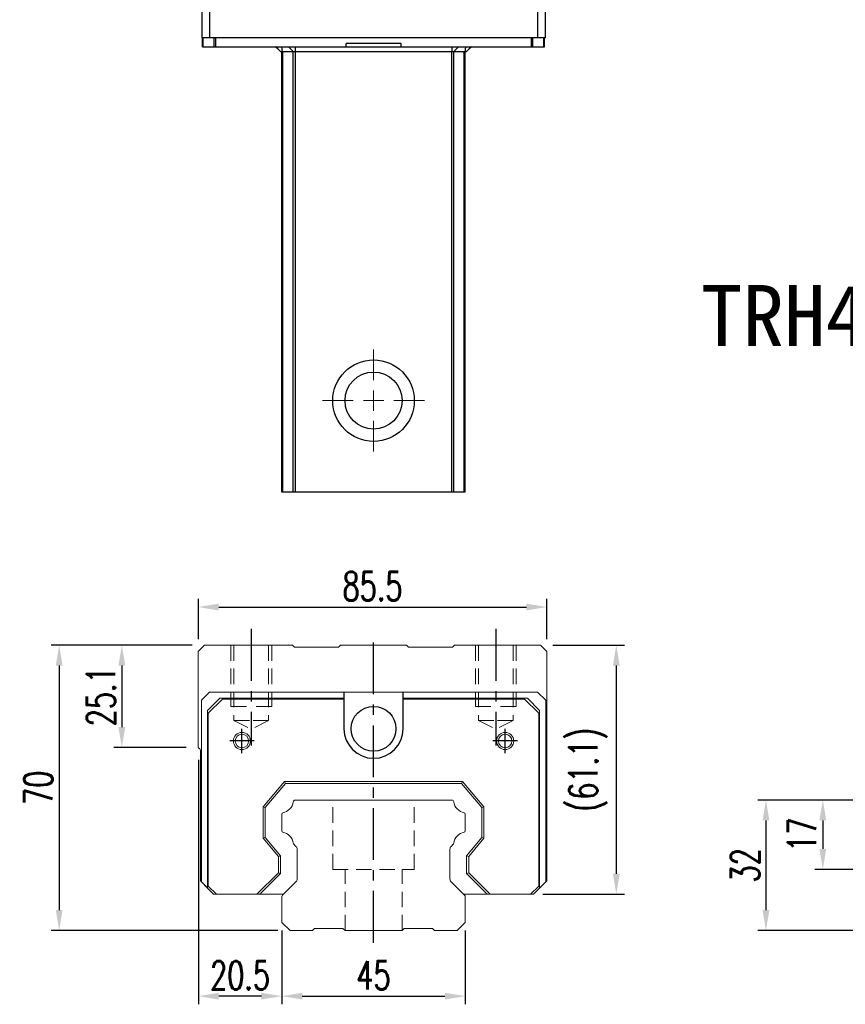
# Model space of a CAD drawing. Header units: millimetres. Extents: x 4 to 542, y 592 to 1051.
# Tile 1 of 3: x 4 to 206, y 604 to 845. Entities that reach past the tile are written whole.
import ezdxf
from ezdxf.enums import TextEntityAlignment as Align

# ---------------------------------------------------------------- set-up
doc = ezdxf.new("R2010")
doc.units = ezdxf.units.MM
doc.header["$PDSIZE"] = -1
for name, pattern in [('CENTER', [10.16, 6.35, -1.27, 1.27, -1.27]), ('DASHED', [0.75, 0.5, -0.25]), ('HIDDEN', [1.905, 1.27, -0.635])]:
    doc.linetypes.add(name, pattern=pattern)
for name, color, linetype in [('CHA', 2, 'Continuous'), ('CL', 1, 'CENTER'), ('HID', 2, 'DASHED'), ('OUT', 3, 'Continuous')]:
    doc.layers.add(name, color=color, linetype=linetype)
doc.styles.add('DIM-7', font='SIMPLEX.shx', dxfattribs={"width": 0.7, "bigfont": 'chineset.shx'})
doc.styles.add('T', font='kaiu.ttf')
doc.dimstyles.new('CNS', dxfattribs={"dimtxt": 3.5, "dimasz": 2.5, "dimexe": 1, "dimexo": 1.5, "dimgap": 0.09, "dimtad": 0, "dimdsep": 46, "dimtxsty": 'DIM-7', "dimcen": 0.09, "dimclrd": 1, "dimclre": 1, "dimclrt": 4, "dimadec": 0, "dimazin": 0, "dimtfac": 1, "dimtix": 1, "dimtmove": 2, "dimatfit": 3, "dimfxl": 1, "dimtvp": 0.971429, "dimtolj": 1, "dimarcsym": 0})

# ---------------------------------------------------------------- blocks, each defined once
blk = doc.blocks.new('*D6')
at = {"color": 7, "lineweight": -2}
for p, q in [((68.04, 621.74), (68.04, 603.62)), ((113.04, 621.74), (113.04, 603.62)), ((73.04, 605.62), (108.04, 605.62))]:
    blk.add_line(p, q, dxfattribs=at)
at = {"color": 7}
for points in [[(73.04, 606.45), (73.04, 604.79), (68.04, 605.62)], [(108.04, 606.45), (108.04, 604.79), (113.04, 605.62)]]:
    blk.add_solid(points, dxfattribs=at)
at = {"layer": 'DEFPOINTS', "color": 0}
for p in [(68.04, 624.74), (113.04, 624.74), (113.04, 605.62)]:
    blk.add_point(p, dxfattribs=at)
at = {"color": 7, "insert": (90.54, 610.72), "char_height": 7, "attachment_point": 5, "style": 'DIM-7'}
blk.add_mtext('\\A1;45', dxfattribs=at)
blk = doc.blocks.new('*D7')
at = {"color": 7, "lineweight": -2}
for p, q in [((47.54, 663.64), (47.54, 603.62)), ((68.04, 621.74), (68.04, 603.62)), ((63.04, 605.62), (52.54, 605.62))]:
    blk.add_line(p, q, dxfattribs=at)
at = {"color": 7}
for points in [[(52.54, 606.45), (52.54, 604.79), (47.54, 605.62)], [(63.04, 606.45), (63.04, 604.79), (68.04, 605.62)]]:
    blk.add_solid(points, dxfattribs=at)
at = {"layer": 'DEFPOINTS', "color": 0}
for p in [(47.54, 666.64), (68.04, 624.74), (47.54, 605.62)]:
    blk.add_point(p, dxfattribs=at)
at = {"color": 7, "insert": (57.79, 610.72), "char_height": 7, "attachment_point": 5, "style": 'DIM-7'}
blk.add_mtext('\\A1;20.5', dxfattribs=at)
blk = doc.blocks.new('*D8')
at = {"color": 7, "lineweight": -2}
for p, q in [((46.04, 691.74), (26.77, 691.74)), ((28.77, 686.74), (28.77, 671.64)), ((44.54, 666.64), (26.77, 666.64))]:
    blk.add_line(p, q, dxfattribs=at)
at = {"color": 7}
for points in [[(27.93, 686.74), (29.6, 686.74), (28.77, 691.74)], [(27.93, 671.64), (29.6, 671.64), (28.77, 666.64)]]:
    blk.add_solid(points, dxfattribs=at)
at = {"layer": 'DEFPOINTS', "color": 0}
for p in [(49.04, 691.74), (28.77, 666.64), (47.54, 666.64)]:
    blk.add_point(p, dxfattribs=at)
at = {"color": 7, "insert": (23.67, 679.19), "char_height": 7, "attachment_point": 5, "rotation": 90, "style": 'DIM-7'}
blk.add_mtext('\\A1;25.1', dxfattribs=at)
blk = doc.blocks.new('*D10')
at = {"color": 7, "lineweight": -2}
for p, q in [((47.54, 693.24), (47.54, 703.11)), ((133.04, 693.24), (133.04, 703.11)), ((52.54, 701.11), (128.04, 701.11))]:
    blk.add_line(p, q, dxfattribs=at)
at = {"color": 7}
for points in [[(52.54, 701.94), (52.54, 700.27), (47.54, 701.11)], [(128.04, 701.94), (128.04, 700.27), (133.04, 701.11)]]:
    blk.add_solid(points, dxfattribs=at)
at = {"layer": 'DEFPOINTS', "color": 0}
for p in [(133.04, 701.11), (47.54, 690.24), (133.04, 690.24)]:
    blk.add_point(p, dxfattribs=at)
at = {"color": 7, "insert": (90.29, 706.21), "char_height": 7, "attachment_point": 5, "style": 'DIM-7'}
blk.add_mtext('\\A1;85.5', dxfattribs=at)
blk = doc.blocks.new('*D11')
at = {"color": 7, "lineweight": -2}
for p, q in [((134.54, 691.74), (152.12, 691.74)), ((150.12, 686.74), (150.12, 635.64)), ((132.09, 630.64), (152.12, 630.64))]:
    blk.add_line(p, q, dxfattribs=at)
at = {"color": 7}
for points in [[(149.29, 686.74), (150.95, 686.74), (150.12, 691.74)], [(149.29, 635.64), (150.95, 635.64), (150.12, 630.64)]]:
    blk.add_solid(points, dxfattribs=at)
at = {"layer": 'DEFPOINTS', "color": 0}
for p in [(131.54, 691.74), (129.09, 630.64), (150.12, 630.64)]:
    blk.add_point(p, dxfattribs=at)
at = {"color": 7, "insert": (143.19, 661.19), "char_height": 7, "attachment_point": 5, "rotation": 90, "style": 'DIM-7'}
blk.add_mtext('\\A1;(61.1)', dxfattribs=at)
blk = doc.blocks.new('*D12')
at = {"color": 7, "lineweight": -2}
for p, q in [((46.04, 691.74), (11.39, 691.74)), ((13.39, 686.74), (13.39, 626.74)), ((67.04, 621.74), (11.39, 621.74))]:
    blk.add_line(p, q, dxfattribs=at)
at = {"color": 7}
for points in [[(12.56, 686.74), (14.22, 686.74), (13.39, 691.74)], [(12.56, 626.74), (14.22, 626.74), (13.39, 621.74)]]:
    blk.add_solid(points, dxfattribs=at)
at = {"layer": 'DEFPOINTS', "color": 0}
for p in [(49.04, 691.74), (13.39, 621.74), (70.04, 621.74)]:
    blk.add_point(p, dxfattribs=at)
at = {"color": 7, "insert": (8.29, 656.74), "char_height": 7, "attachment_point": 5, "rotation": 90, "style": 'DIM-7'}
blk.add_mtext('\\A1;70', dxfattribs=at)
blk = doc.blocks.new('*D21')
at = {"color": 7, "lineweight": -2}
for p, q in [((208.7, 653.74), (198.8, 653.74)), ((200.8, 648.74), (200.8, 641.74)), ((218.7, 636.74), (198.8, 636.74))]:
    blk.add_line(p, q, dxfattribs=at)
at = {"color": 7}
for points in [[(199.97, 648.74), (201.64, 648.74), (200.8, 653.74)], [(199.97, 641.74), (201.64, 641.74), (200.8, 636.74)]]:
    blk.add_solid(points, dxfattribs=at)
at = {"layer": 'DEFPOINTS', "color": 0}
for p in [(211.7, 653.74), (200.8, 636.74), (221.7, 636.74)]:
    blk.add_point(p, dxfattribs=at)
at = {"color": 7, "insert": (195.7, 645.24), "char_height": 7, "attachment_point": 5, "rotation": 90, "style": 'DIM-7'}
blk.add_mtext('\\A1;17', dxfattribs=at)
blk = doc.blocks.new('*D18')
at = {"color": 7, "lineweight": -2}
for p, q in [((208.7, 653.74), (184.84, 653.74)), ((186.84, 648.74), (186.84, 626.74)), ((208.7, 621.74), (184.84, 621.74))]:
    blk.add_line(p, q, dxfattribs=at)
at = {"color": 7}
for points in [[(186.01, 648.74), (187.68, 648.74), (186.84, 653.74)], [(186.01, 626.74), (187.68, 626.74), (186.84, 621.74)]]:
    blk.add_solid(points, dxfattribs=at)
at = {"layer": 'DEFPOINTS', "color": 0}
for p in [(211.7, 653.74), (186.84, 621.74), (211.7, 621.74)]:
    blk.add_point(p, dxfattribs=at)
at = {"color": 7, "insert": (181.74, 637.74), "char_height": 7, "attachment_point": 5, "rotation": 90, "style": 'DIM-7'}
blk.add_mtext('\\A1;32', dxfattribs=at)
blk = doc.blocks.new('SW_CENTERMARKSYMBOL_2')
at = {"color": 0, "linetype": 'Continuous', "lineweight": 18}
for p, q in [((0, 5), (0, 12.5)), ((0, 0), (0, 2.5)), ((-5, 0), (-12.5, 0)), ((0, 0), (-2.5, 0)), ((0, 0), (0, -2.5)), ((0, 0), (2.5, 0)), ((5, 0), (12.5, 0)), ((0, -5), (0, -12.5))]:
    blk.add_line(p, q, dxfattribs=at)

msp = doc.modelspace()

# ---------------------------------------------------------------- linework, layer by layer
at = {"color": 7, "linetype": 'Continuous', "lineweight": 25}
for p, q in [((48.387, 854.264), (48.387, 840.764)), ((50.288, 854.264), (50.288, 840.764)), ((130.787, 854.264), (130.787, 840.764)), ((132.687, 854.264), (132.687, 840.764)), ((50.288, 840.764), (48.387, 840.764)), ((48.587, 838.564), (48.587, 840.764)), ((48.587, 838.564), (48.734, 838.564)), ((48.734, 838.564), (48.734, 840.764)), ((48.734, 838.564), (51.441, 838.564)), ((130.787, 840.764), (50.288, 840.764)), ((51.441, 838.564), (51.441, 840.764)), ((51.441, 838.564), (51.795, 838.564)), ((51.795, 838.564), (51.795, 840.764)), ((51.795, 838.564), (83.787, 838.564)), ((67.072, 838.088), (66.399, 838.564)), ((66.596, 838.564), (67.796, 837.364)), ((67.945, 838.564), (68.133, 837.364)), ((69.686, 838.564), (70.884, 837.364)), ((71.283, 838.564), (71.283, 837.364)), ((97.287, 839.364), (83.787, 839.364)), ((83.787, 838.564), (83.787, 839.364)), ((83.787, 838.564), (97.287, 838.564)), ((97.287, 838.564), (97.287, 839.364)), ((97.287, 838.564), (129.28, 838.564)), ((109.792, 838.564), (109.792, 837.364)), ((111.389, 838.564), (110.191, 837.364)), ((113.13, 838.564), (112.942, 837.364)), ((114.479, 838.564), (113.279, 837.364)), ((114.676, 838.564), (114.003, 838.088)), ((129.28, 838.564), (129.28, 840.764)), ((129.28, 838.564), (129.634, 838.564)), ((129.634, 838.564), (129.634, 840.764)), ((129.634, 838.564), (132.341, 838.564)), ((132.687, 840.764), (130.787, 840.764)), ((132.341, 838.564), (132.341, 840.764)), ((132.341, 838.564), (132.487, 838.564)), ((132.487, 838.564), (132.487, 840.764)), ((68.133, 837.364), (67.796, 837.364)), ((68.037, 729.264), (68.037, 837.364)), ((70.884, 837.364), (68.133, 837.364)), ((68.277, 729.264), (68.277, 837.364)), ((70.853, 729.264), (70.853, 837.364)), ((71.283, 837.364), (70.884, 837.364)), ((109.792, 837.364), (71.283, 837.364)), ((71.347, 729.264), (71.347, 837.364)), ((109.728, 729.264), (109.728, 837.364)), ((110.191, 837.364), (109.792, 837.364)), ((112.942, 837.364), (110.191, 837.364)), ((110.222, 729.264), (110.222, 837.364)), ((112.798, 729.264), (112.798, 837.364)), ((113.279, 837.364), (112.942, 837.364)), ((113.037, 729.264), (113.037, 837.364)), ((109.728, 729.264), (71.347, 729.264))]:
    msp.add_line(p, q, dxfattribs=at)
for radius in [10, 7]:
    msp.add_circle((90.537, 751.764), radius, dxfattribs=at)
for points, knots in [([(68.277, 729.264), (68.215, 729.264), (68.15, 729.264), (68.06, 729.264), (68.037, 729.264), (68.037, 729.264)], [0, 0, 0, 0, 0.5, 0.5, 1, 1, 1, 1]), ([(70.853, 729.264), (70.806, 729.264), (70.712, 729.264), (70.423, 729.264), (70.227, 729.264), (69.755, 729.264), (69.48, 729.264), (68.893, 729.264), (68.583, 729.264), (68.277, 729.264)], [0, 0, 0, 0, 0.25, 0.25, 0.5, 0.5, 0.75, 0.75, 1, 1, 1, 1]), ([(71.347, 729.264), (71.293, 729.264), (71.235, 729.264), (71.123, 729.264), (71.068, 729.264), (70.975, 729.264), (70.936, 729.264), (70.879, 729.264), (70.861, 729.264), (70.853, 729.264)], [0, 0, 0, 0, 0.25, 0.25, 0.5, 0.5, 0.75, 0.75, 1, 1, 1, 1]), ([(110.222, 729.264), (110.214, 729.264), (110.196, 729.264), (110.139, 729.264), (110.1, 729.264), (110.007, 729.264), (109.952, 729.264), (109.84, 729.264), (109.782, 729.264), (109.728, 729.264)], [0, 0, 0, 0, 0.25, 0.25, 0.5, 0.5, 0.75, 0.75, 1, 1, 1, 1]), ([(112.798, 729.264), (112.492, 729.264), (112.182, 729.264), (111.595, 729.264), (111.32, 729.264), (110.848, 729.264), (110.652, 729.264), (110.363, 729.264), (110.269, 729.264), (110.222, 729.264)], [0, 0, 0, 0, 0.25, 0.25, 0.5, 0.5, 0.75, 0.75, 1, 1, 1, 1]), ([(113.037, 729.264), (113.037, 729.264), (113.015, 729.264), (112.925, 729.264), (112.86, 729.264), (112.798, 729.264)], [0, 0, 0, 0, 0.5, 0.5, 1, 1, 1, 1])]:
    msp.add_open_spline(points, degree=3, knots=knots, dxfattribs=at)
at = {"layer": 'CL', "color": 0, "ltscale": 2}
for p, q in [((60.538, 695.735), (60.538, 667.11)), ((90.538, 618.735), (90.538, 693.735)), ((120.538, 695.735), (120.538, 667.11)), ((58.238, 665.235), (58.238, 671.235)), ((122.837, 665.235), (122.837, 671.235)), ((61.238, 668.235), (55.238, 668.235)), ((125.837, 668.235), (119.837, 668.235))]:
    msp.add_line(p, q, dxfattribs=at)
at = {"layer": 'HID', "color": 0, "linetype": 'HIDDEN', "lineweight": 0, "ltscale": 3}
for p, q in [((56.288, 673.235), (60.538, 671.11)), ((64.788, 673.235), (60.538, 671.11)), ((116.288, 673.235), (120.538, 671.11)), ((124.788, 673.235), (120.538, 671.11)), ((80.538, 636.735), (80.538, 653.735)), ((100.538, 636.735), (100.538, 653.735)), ((80.538, 636.735), (100.538, 636.735)), ((83.538, 621.735), (83.538, 636.735)), ((97.538, 621.735), (97.538, 636.735))]:
    msp.add_line(p, q, dxfattribs=at)
for points in [[(55.538, 691.735), (55.538, 676.735), (60.538, 676.735)], [(56.288, 691.735), (56.288, 673.235), (60.538, 673.235)], [(64.788, 691.735), (64.788, 673.235), (60.538, 673.235)], [(65.538, 691.735), (65.538, 676.735), (60.538, 676.735)], [(115.538, 691.735), (115.538, 676.735), (120.538, 676.735)], [(116.288, 691.735), (116.288, 673.235), (120.538, 673.235)], [(125.538, 691.735), (125.538, 676.735), (120.538, 676.735)], [(124.788, 691.735), (124.788, 673.235), (120.538, 673.235)]]:
    msp.add_lwpolyline(points, dxfattribs=at)
at = {"layer": 'OUT', "color": 0, "linetype": 'Continuous', "lineweight": 15}
for p, q in [((49.038, 691.735), (47.538, 690.235)), ((70.645, 691.735), (49.038, 691.735)), ((71.145, 691.235), (70.645, 691.735)), ((81.93, 691.235), (71.145, 691.235)), ((82.43, 691.735), (81.93, 691.235)), ((98.645, 691.735), (82.43, 691.735)), ((99.145, 691.235), (98.645, 691.735)), ((109.93, 691.235), (99.145, 691.235)), ((110.43, 691.735), (109.93, 691.235)), ((131.538, 691.735), (110.43, 691.735)), ((133.038, 690.235), (131.538, 691.735)), ((47.538, 690.235), (47.538, 666.635)), ((133.038, 633.885), (133.038, 690.235)), ((50.288, 680.235), (48.287, 678.235)), ((83.788, 680.235), (50.288, 680.235)), ((97.287, 680.235), (83.788, 680.235)), ((130.787, 680.235), (97.287, 680.235)), ((132.788, 678.235), (130.787, 680.235)), ((48.287, 678.235), (48.287, 633.635)), ((49.787, 675.735), (52.788, 678.735)), ((53.487, 678.535), (49.988, 675.035)), ((52.788, 678.735), (83.288, 678.735)), ((83.288, 678.535), (53.487, 678.535)), ((97.788, 678.735), (128.288, 678.735)), ((127.588, 678.535), (97.788, 678.535)), ((131.088, 675.035), (127.588, 678.535)), ((128.288, 678.735), (131.288, 675.735)), ((132.788, 633.635), (132.788, 678.235)), ((49.787, 632.135), (49.787, 675.735)), ((49.988, 675.035), (49.988, 632.635)), ((131.088, 632.635), (131.088, 675.035)), ((131.288, 675.735), (131.288, 632.135)), ((47.593, 666.573), (47.891, 666.275)), ((48.037, 665.921), (48.037, 633.885)), ((63.438, 652.089), (68.679, 658.335)), ((68.912, 657.835), (63.938, 651.907)), ((68.679, 658.335), (68.912, 657.835)), ((68.679, 658.335), (112.396, 658.335)), ((112.163, 657.835), (68.912, 657.835)), ((112.396, 658.335), (112.163, 657.835)), ((117.138, 651.907), (112.163, 657.835)), ((112.396, 658.335), (117.637, 652.089)), ((109.728, 653.735), (71.347, 653.735)), ((63.438, 644.382), (63.438, 652.089)), ((63.938, 651.907), (63.438, 652.089)), ((63.938, 651.907), (63.938, 644.564)), ((68.037, 650.305), (68.037, 646.166)), ((113.038, 646.166), (113.038, 650.305)), ((117.637, 652.089), (117.138, 651.907)), ((117.138, 644.564), (117.138, 651.907)), ((117.637, 652.089), (117.637, 644.382)), ((63.438, 644.382), (63.938, 644.564)), ((67.188, 639.913), (63.438, 644.382)), ((63.938, 644.564), (67.688, 640.095)), ((70.994, 642.882), (71.495, 642.381)), ((109.58, 642.381), (110.081, 642.882)), ((113.388, 640.095), (117.138, 644.564)), ((117.637, 644.382), (113.888, 639.913)), ((117.637, 644.382), (117.138, 644.564)), ((71.788, 641.674), (71.788, 634.4)), ((109.287, 634.4), (109.287, 641.674)), ((67.188, 639.913), (67.688, 640.095)), ((67.188, 635.891), (67.188, 639.913)), ((67.688, 640.095), (67.688, 635.684)), ((113.388, 635.684), (113.388, 640.095)), ((113.888, 639.913), (113.388, 640.095)), ((113.888, 639.913), (113.888, 635.891)), ((61.932, 630.635), (67.188, 635.891)), ((67.688, 635.684), (62.639, 630.635)), ((67.188, 635.891), (67.688, 635.684)), ((113.388, 635.684), (113.888, 635.891)), ((118.436, 630.635), (113.388, 635.684)), ((113.888, 635.891), (119.143, 630.635)), ((48.037, 633.885), (51.287, 630.635)), ((48.287, 633.635), (49.787, 632.135)), ((71.495, 633.693), (68.184, 630.382)), ((112.891, 630.382), (109.58, 633.693)), ((129.788, 630.635), (133.038, 633.885)), ((131.288, 632.135), (132.788, 633.635)), ((51.287, 630.635), (49.787, 632.135)), ((49.988, 632.635), (51.987, 630.635)), ((51.987, 630.635), (51.287, 630.635)), ((51.987, 630.635), (61.932, 630.635)), ((62.639, 630.635), (61.932, 630.635)), ((62.639, 630.635), (68.437, 630.635)), ((112.637, 630.635), (118.436, 630.635)), ((119.143, 630.635), (118.436, 630.635)), ((119.143, 630.635), (129.088, 630.635)), ((129.088, 630.635), (131.088, 632.635)), ((129.788, 630.635), (129.088, 630.635)), ((131.288, 632.135), (129.788, 630.635)), ((68.037, 630.028), (68.037, 623.735)), ((113.038, 623.735), (113.038, 630.028)), ((68.037, 623.735), (70.037, 621.735)), ((111.037, 621.735), (113.038, 623.735)), ((70.038, 621.735), (75.538, 621.735)), ((75.537, 621.735), (76.037, 622.235)), ((76.037, 622.235), (83.037, 622.235)), ((83.038, 622.235), (83.538, 621.735)), ((83.538, 621.735), (97.537, 621.735)), ((97.537, 621.735), (98.037, 622.235)), ((98.038, 622.235), (105.038, 622.235)), ((105.038, 622.235), (105.537, 621.735)), ((105.537, 621.735), (111.037, 621.735))]:
    msp.add_line(p, q, dxfattribs=at)
at = {"layer": 'OUT', "color": 0}
for p, q in [((83.288, 680.235), (83.288, 671.235)), ((97.788, 671.235), (97.788, 680.235))]:
    msp.add_line(p, q, dxfattribs=at)
msp.add_circle((90.538, 671.235), 5.5, dxfattribs=at)
at = {"layer": 'OUT', "color": 0, "linetype": 'Continuous', "lineweight": 15}
for centre, radius in [((58.238, 668.235), 2.1), ((58.238, 668.235), 1.65), ((122.837, 668.235), 2.1), ((122.837, 668.235), 1.65)]:
    msp.add_circle(centre, radius, dxfattribs=at)
at = {"layer": 'OUT', "color": 0}
msp.add_arc((90.538, 671.235), 7.25, 180, 0, dxfattribs=at)
at = {"layer": 'OUT', "color": 0, "linetype": 'Continuous', "lineweight": 15}
for centre, radius, start, end in [((48.088, 667.068), 0.7, 218.21079, 225), ((47.538, 665.921), 0.5, 0, 45), ((67.62, 653.803), 3.27, 281.5912, 351.34524), ((71.347, 653.235), 0.5, 90, 171.34524), ((109.728, 653.235), 0.5, 8.65476, 90), ((113.455, 653.803), 3.27, 188.65476, 258.4088), ((68.337, 650.305), 0.3, 101.5912, 180.00001), ((112.738, 650.305), 0.3, 359.99999, 78.4088), ((68.337, 646.166), 0.3, 179.99999, 258.40879), ((67.62, 642.668), 3.27, 8.65476, 78.4088), ((113.455, 642.668), 3.27, 101.5912, 171.34524), ((112.738, 646.166), 0.3, 281.59121, 0.00001), ((71.347, 643.235), 0.5, 188.65476, 225), ((109.728, 643.235), 0.5, 315, 351.34524), ((70.788, 641.674), 1, 359.99999, 45), ((110.288, 641.674), 1, 135, 180.00001), ((70.788, 634.4), 1, 315.00001, 0.00001), ((110.288, 634.4), 1, 179.99999, 225), ((68.538, 630.028), 0.5, 135.00023, 180.00001), ((112.538, 630.028), 0.5, 360, 45)]:
    msp.add_arc(centre, radius, start, end, dxfattribs=at)

# ---------------------------------------------------------------- block references
at = {"color": 7, "linetype": 'Continuous', "lineweight": 0}
msp.add_blockref('SW_CENTERMARKSYMBOL_2', (90.537, 751.764), dxfattribs=at)

# ---------------------------------------------------------------- texts
at = {"layer": 'CHA', "color": 0, "style": 'T'}
msp.add_text('TRH45VE-XNC', height=15, dxfattribs=at).set_placement((226.999, 772.622), align=Align.MIDDLE)

# ---------------------------------------------------------------- dimensions: what is measured, and where the dimension line sits
at = {"color": 0}
for base, p1, p2, picture, middle in [((133.038, 701.107), (47.538, 690.235), (133.038, 690.235), '*D10', (90.288, 706.207)), ((47.538, 605.62), (68.037, 624.744), (47.538, 666.635), '*D7', (57.787, 610.72)), ((113.038, 605.62), (68.037, 624.744), (113.038, 624.744), '*D6', (90.538, 610.72))]:
    dim = msp.add_linear_dim(base=base, p1=p1, p2=p2, dimstyle='CNS', override={"dimscale": 2, "dimgap": 0.8, "dimtad": 1, "dimclrd": 7, "dimclre": 7, "dimclrt": 7, "dimtmove": 1}, dxfattribs=at)
    dim.commit()
    dim.dimension.update_dxf_attribs({"geometry": picture, "text_midpoint": middle})
for base, p1, p2, picture, middle in [((13.391, 621.735), (49.038, 691.735), (70.038, 621.735), '*D12', (8.291, 656.735)), ((28.768, 666.635), (49.038, 691.735), (47.538, 666.635), '*D8', (23.668, 679.185)), ((186.843, 621.735), (211.701, 653.735), (211.701, 621.735), '*D18', (181.743, 637.735)), ((200.803, 636.735), (211.701, 653.735), (221.701, 636.735), '*D21', (195.703, 645.235))]:
    dim = msp.add_linear_dim(base=base, p1=p1, p2=p2, angle=90, dimstyle='CNS', override={"dimscale": 2, "dimgap": 0.8, "dimtad": 1, "dimclrd": 7, "dimclre": 7, "dimclrt": 7, "dimtmove": 1}, dxfattribs=at)
    dim.commit()
    dim.dimension.update_dxf_attribs({"geometry": picture, "text_midpoint": middle})
dim = msp.add_linear_dim(base=(150.119, 630.635), p1=(131.538, 691.735), p2=(129.088, 630.635), angle=90, text='(<>)', dimstyle='CNS', override={"dimscale": 2, "dimgap": 0.8, "dimtad": 1, "dimclrd": 7, "dimclre": 7, "dimclrt": 7, "dimtmove": 1}, dxfattribs=at)
dim.commit()
dim.dimension.update_dxf_attribs({"geometry": '*D11', "text_midpoint": (143.186, 661.185)})

doc.saveas('drawing.dxf')
